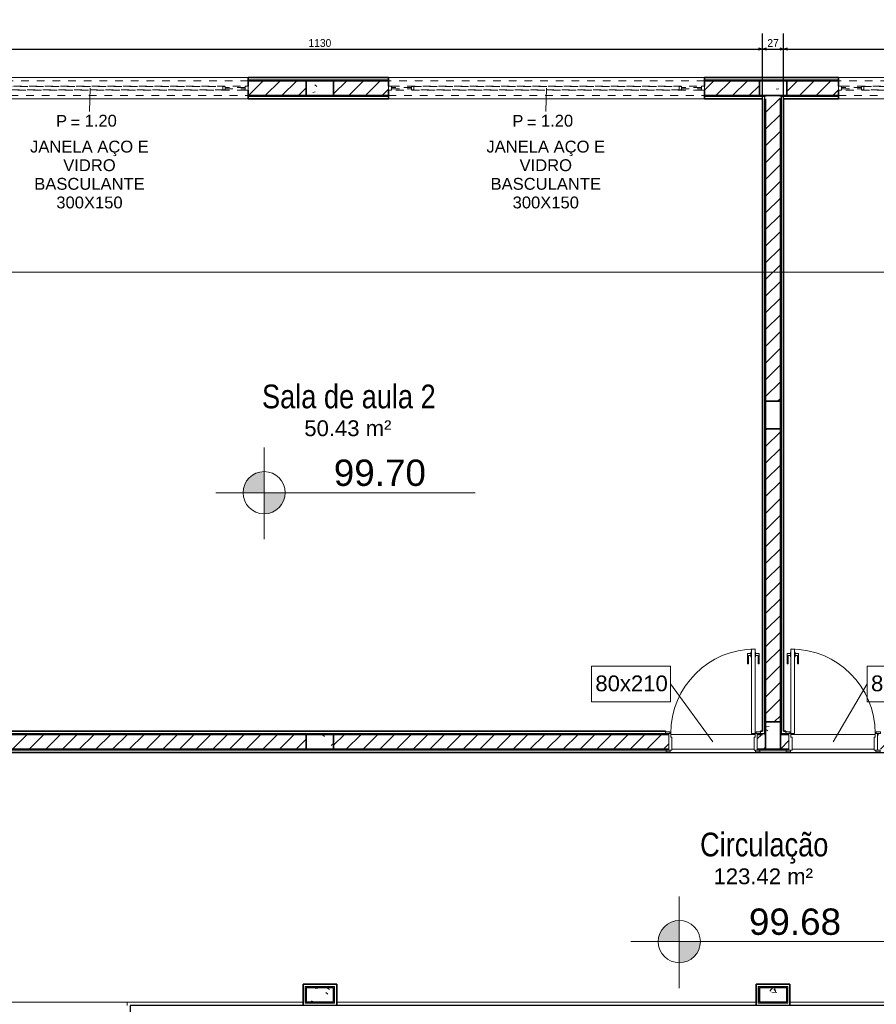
# Model space of a CAD drawing. Header units: millimetres. Extents: x -35 to 343, y 0 to 93.
# Tile 90 of 128: x 212 to 223, y 69 to 82. Entities that reach past the tile are written whole.
import ezdxf

# ---------------------------------------------------------------- set-up
doc = ezdxf.new("R2010")
doc.units = ezdxf.units.MM
doc.linetypes.add('Traço Curto', pattern=[0.00153, 0.001, -0.00053])
doc.layers.add('A-PAREDE', color=5, linetype='Continuous')
for name, color, linetype, lineweight in [('ARQ - ALVENARIA - OSSO', 2, 'Continuous', 35), ('ARQ - COTA_NÍVEL', 2, 'Continuous', 5), ('ARQ - DIVISORIA', 3, 'Continuous', 35), ('ARQ - JANELA', 2, 'Traço Curto', 5), ('ARQ - PAREDE VISTA', 4, 'Continuous', 9), ('ARQ - PAREDES_HACHURA', 9, 'Continuous', 35), ('ARQ - PAREDES_REVESTIMENTO', 3, 'Continuous', 35), ('ARQ - PILAR', 4, 'Continuous', 15), ('ARQ - PISO', 9, 'Continuous', 5), ('ARQ - PORTA', 3, 'Continuous', 9), ('ARQ - PORTA_FOLHA', 3, 'Continuous', 20), ('ARQ - PORTA_GIRO', 1, 'Continuous', 5), ('ARQ - SIMBOLO_CORTE', 2, 'Continuous', 5), ('ARQ -SIMBOLO_PORTA', 2, 'Continuous', 9), ('ARQ -TEXTO_AMBIENTE', 2, 'Continuous', 5), ('ARQ -TEXTO_JANELA', 2, 'Continuous', 9)]:
    doc.layers.add(name, color=color, linetype=linetype, lineweight=lineweight)
doc.styles.add('Arial Narrow', font='ARIALN.TTF', dxfattribs={"height": 0.225})
doc.styles.add('Arial_2', font='arial.ttf', dxfattribs={"height": 0.15})
doc.styles.add('Arial_3', font='arial.ttf', dxfattribs={"height": 0.0015})
doc.styles.add('Arial_4', font='arial.ttf', dxfattribs={"height": 0.1125})
doc.styles.add('GULIM', font='Gulim.ttf')
doc.dimstyles.new('GULIM-100', dxfattribs={"dimtxt": 0.1, "dimasz": 0.05, "dimexe": 0.2, "dimexo": 0, "dimgap": 0.025, "dimtad": 1, "dimdec": 0, "dimlfac": 100, "dimzin": 12, "dimdsep": 46, "dimtxsty": 'GULIM', "dimblk": 'OPEN30', "dimcen": 0, "dimclrd": 152, "dimclre": 152, "dimclrt": 152, "dimaunit": 1, "dimadec": 0, "dimazin": 0, "dimtfac": 1.875, "dimtdec": 0, "dimtmove": 2, "dimatfit": 3, "dimldrblk": 'OPEN30', "dimfxl": 0, "dimtolj": 1, "dimtzin": 12, "dimlwd": -1, "dimarcsym": 0})
pattern_1 = [(50, (197.3076, 58.02), (0.735391, -0.063667), [0.076711, -0.846512]), (355, (197.3076, 58.02), (-0.141886, 0.771645), [0.061907, -0.67694]), (100.451, (197.3695, 58.0146), (0.593439, 0.7075), [0.065944, -0.71866]), (46.184, (197.3076, 58.2245), (1.094305, -0.169653), [0.11574, -1.269094]), (96.636, (197.3991, 58.2111), (0.958206, 0.998926), [0.098244, -1.07799]), (351.184, (197.3076, 58.2245), (0.95852, 0.999417), [0.09286, -1.014737]), (21, (197.4099, 58.1734), (0.612321, -0.412209), [0.076711, -0.846512]), (326, (197.4099, 58.1734), (0.250004, 0.743684), [0.061907, -0.67694]), (71.451, (197.461, 58.13975), (0.862037, 0.331089), [0.065944, -0.71866]), (37.5, (197.3076, 58.01997), (0.0123895, 0.3419915), [0.033645, -0.63522, 0.033645, -0.6527155, -0.6796317]), (37.5, (197.3076, 58.01997), (0.0123895, 0.3419915), [-1.355226, 0.033645, -0.645987]), (7.5, (197.3076, 58.01997), (0.269781, 0.404735), [0.033645, -0.357984, 0.033645, -0.6190704, -0.2583946]), (7.5, (197.3076, 58.01997), (0.269781, 0.404735), [-1.044345, 0.033645, -0.2247495]), (327.5, (197.0788, 58.01997), (0.5470468, -0.0229831), [0.033645, -0.222058, 0.033645, -0.765763, -1.0618403]), (327.5, (197.0788, 58.01997), (0.5470468, -0.0229831), [-1.056457, 0.033645, -1.028195]), (317.5, (196.97652, 58.01997), (0.597536, 0.102292), [0.033645, -0.300115, 0.033645, -0.497948, -0.753651]), (317.5, (196.97652, 58.01997), (0.597536, 0.102292), [-0.864007, 0.033645, -0.720006])]
pattern_2 = [(45, (197.30759, 58.01997), (-0.10658234, 0.10658234), [])]

# ---------------------------------------------------------------- blocks, each defined once
blk = doc.blocks.new('POR_PM_GIRO_1FL - 80 x 210 cm Externa-6335210-NÍVEL 1')
at = {"layer": 'ARQ - PORTA'}
for p, q in [((-0.4, 0.8492), (-0.4051, 0.8492)), ((-0.4051, 0.8492), (-0.4051, 0.8283)), ((-0.365, 0.8492), (-0.3599, 0.8492)), ((-0.3599, 0.8492), (-0.3599, 0.8283)), ((-0.4369, 0.7393), (-0.4369, 0.8383)), ((-0.4369, 0.8383), (-0.4051, 0.8383)), ((-0.4051, 0.8183), (-0.4275, 0.8183)), ((-0.4275, 0.8183), (-0.4275, 0.7393)), ((-0.4051, 0.8283), (-0.4051, 0.8073)), ((-0.4051, 0.8073), (-0.4, 0.8073)), ((-0.3599, 0.8073), (-0.365, 0.8073)), ((-0.3281, 0.8383), (-0.3599, 0.8383)), ((-0.3599, 0.8283), (-0.3599, 0.8073)), ((-0.3599, 0.8183), (-0.3375, 0.8183)), ((-0.3375, 0.8183), (-0.3375, 0.7393)), ((-0.3281, 0.7393), (-0.3281, 0.8383)), ((-0.4275, 0.7393), (-0.4369, 0.7393)), ((-0.3375, 0.7393), (-0.3281, 0.7393)), ((-0.45, 0.095), (-0.41, 0.095)), ((-0.45, 0.08), (-0.45, 0.095)), ((-0.41, 0.095), (-0.41, 0.08)), ((0.41, 0.08), (0.41, 0.095)), ((0.41, 0.095), (0.45, 0.095)), ((0.45, 0.095), (0.45, 0.08)), ((-0.41, 0.08), (-0.45, 0.08)), ((-0.42, -0.08), (-0.42, 0.08)), ((-0.41, 0.08), (-0.4, 0.08)), ((-0.4, 0.08), (-0.4, 0.045)), ((-0.4, 0.045), (-0.39, 0.045)), ((-0.39, 0.045), (-0.39, -0.08)), ((0.39, 0.045), (0.4, 0.045)), ((0.39, -0.08), (0.39, 0.045)), ((0.4, 0.08), (0.41, 0.08)), ((0.4, 0.045), (0.4, 0.08)), ((0.45, 0.08), (0.41, 0.08)), ((0.42, 0.08), (0.42, -0.08)), ((-0.445, -0.08), (-0.405, -0.08)), ((-0.445, -0.095), (-0.445, -0.08)), ((-0.405, -0.08), (-0.405, -0.095)), ((-0.39, -0.08), (-0.405, -0.08)), ((0.405, -0.08), (0.39, -0.08)), ((0.405, -0.08), (0.445, -0.08)), ((0.405, -0.095), (0.405, -0.08)), ((0.445, -0.08), (0.445, -0.095)), ((-0.405, -0.095), (-0.445, -0.095)), ((0.445, -0.095), (0.405, -0.095))]:
    blk.add_line(p, q, dxfattribs=at)
at = {"layer": 'ARQ - PORTA_FOLHA'}
for p, q in [((-0.4, 0.88), (-0.365, 0.88)), ((-0.4, 0.08), (-0.4, 0.88)), ((-0.365, 0.88), (-0.365, 0.08)), ((-0.365, 0.08), (-0.4, 0.08))]:
    blk.add_line(p, q, dxfattribs=at)
at = {"layer": 'ARQ - PORTA_GIRO'}
blk.add_arc((-0.4, 0.0805), 0.8, 359.96776, 89.96776, dxfattribs=at)
blk = doc.blocks.new('POR_PM_GIRO_1FL - 80 x 210 cm Externa-6277260-NÍVEL 1')
at = {"layer": 'ARQ - PORTA'}
for p, q in [((-0.405, 0.095), (-0.445, 0.095)), ((-0.445, 0.095), (-0.445, 0.08)), ((-0.405, 0.08), (-0.405, 0.095)), ((0.445, 0.095), (0.405, 0.095)), ((0.405, 0.095), (0.405, 0.08)), ((0.445, 0.08), (0.445, 0.095)), ((-0.445, 0.08), (-0.405, 0.08)), ((-0.42, 0.08), (-0.42, -0.08)), ((-0.39, 0.08), (-0.405, 0.08)), ((-0.39, -0.045), (-0.39, 0.08)), ((0.39, 0.08), (0.39, -0.045)), ((0.405, 0.08), (0.39, 0.08)), ((0.405, 0.08), (0.445, 0.08)), ((0.42, -0.08), (0.42, 0.08)), ((-0.41, -0.08), (-0.45, -0.08)), ((-0.45, -0.08), (-0.45, -0.095)), ((-0.41, -0.095), (-0.41, -0.08)), ((-0.41, -0.08), (-0.4, -0.08)), ((-0.4, -0.08), (-0.4, -0.045)), ((-0.4, -0.045), (-0.39, -0.045)), ((0.39, -0.045), (0.4, -0.045)), ((0.4, -0.045), (0.4, -0.08)), ((0.4, -0.08), (0.41, -0.08)), ((0.45, -0.08), (0.41, -0.08)), ((0.41, -0.08), (0.41, -0.095)), ((0.45, -0.095), (0.45, -0.08)), ((-0.45, -0.095), (-0.41, -0.095)), ((0.41, -0.095), (0.45, -0.095)), ((-0.4275, -0.7393), (-0.4369, -0.7393)), ((-0.4369, -0.7393), (-0.4369, -0.8383)), ((-0.4275, -0.8183), (-0.4275, -0.7393)), ((-0.3375, -0.8183), (-0.3375, -0.7393)), ((-0.3375, -0.7393), (-0.3281, -0.7393)), ((-0.3281, -0.7393), (-0.3281, -0.8383)), ((-0.4369, -0.8383), (-0.4051, -0.8383)), ((-0.4051, -0.8183), (-0.4275, -0.8183)), ((-0.4051, -0.8073), (-0.4, -0.8073)), ((-0.4051, -0.8283), (-0.4051, -0.8073)), ((-0.4051, -0.8492), (-0.4051, -0.8283)), ((-0.3599, -0.8073), (-0.365, -0.8073)), ((-0.3599, -0.8283), (-0.3599, -0.8073)), ((-0.3599, -0.8183), (-0.3375, -0.8183)), ((-0.3599, -0.8492), (-0.3599, -0.8283)), ((-0.3281, -0.8383), (-0.3599, -0.8383)), ((-0.4, -0.8492), (-0.4051, -0.8492)), ((-0.365, -0.8492), (-0.3599, -0.8492))]:
    blk.add_line(p, q, dxfattribs=at)
at = {"layer": 'ARQ - PORTA_FOLHA'}
for p, q in [((-0.365, -0.08), (-0.4, -0.08)), ((-0.4, -0.08), (-0.4, -0.88)), ((-0.365, -0.88), (-0.365, -0.08)), ((-0.4, -0.88), (-0.365, -0.88))]:
    blk.add_line(p, q, dxfattribs=at)
at = {"layer": 'ARQ - PORTA_GIRO'}
blk.add_arc((-0.4, -0.0805), 0.8, 270.03224, 0.03224, dxfattribs=at)
blk = doc.blocks.new('JANELA BASCULANTE PRÁTICA DE REVIT - JANELA AÇO E VIDRO BASCULANTE 300X150-V9-NÍVEL 1')
at = {"layer": 'ARQ - JANELA'}
for p, q in [((1.5, 0.07), (-1.5, 0.07)), ((-1.47, 0.02), (-1.5, 0.02)), ((-1.5, 0.02), (-1.5, -0.02)), ((-1.47, -0.02), (-1.47, 0.02)), ((-1.47, 0.02), (1.47, 0.02)), ((-1.28, 0.005), (-1.47, 0.005)), ((-1.47, 0.005), (-1.47, -0.005)), ((-1.26, 0.015), (-1.28, 0.015)), ((-1.28, 0.015), (-1.28, -0.015)), ((-1.28, -0.005), (-1.28, 0.005)), ((-1.26, -0.015), (-1.26, 0.015)), ((-1.26, 0.015), (1.26, 0.015)), ((1.28, 0.015), (1.26, 0.015)), ((1.26, 0.015), (1.26, -0.015)), ((1.28, -0.015), (1.28, 0.015)), ((1.47, 0.005), (1.28, 0.005)), ((1.28, 0.005), (1.28, -0.005)), ((1.5, 0.02), (1.47, 0.02)), ((1.47, 0.02), (1.47, -0.02)), ((1.47, -0.005), (1.47, 0.005)), ((1.5, -0.02), (1.5, 0.02)), ((-1.5, -0.02), (-1.47, -0.02)), ((-1.5, -0.07), (1.5, -0.07)), ((-1.47, -0.005), (-1.28, -0.005)), ((1.47, -0.02), (-1.47, -0.02)), ((-1.28, -0.015), (-1.26, -0.015)), ((1.26, -0.015), (-1.26, -0.015)), ((1.26, -0.015), (1.28, -0.015)), ((1.28, -0.005), (1.47, -0.005)), ((1.47, -0.02), (1.5, -0.02))]:
    blk.add_line(p, q, dxfattribs=at)
blk = doc.blocks.new('JANELA BASCULANTE PRÁTICA DE REVIT - JANELA AÇO E VIDRO BASCULANTE 300X150-V10-NÍVEL 1')
at = {"layer": 'ARQ - JANELA'}
for p, q in [((1.5, 0.07), (-1.5, 0.07)), ((-1.47, 0.02), (-1.5, 0.02)), ((-1.5, 0.02), (-1.5, -0.02)), ((-1.47, -0.02), (-1.47, 0.02)), ((-1.47, 0.02), (1.47, 0.02)), ((-1.28, 0.005), (-1.47, 0.005)), ((-1.47, 0.005), (-1.47, -0.005)), ((-1.26, 0.015), (-1.28, 0.015)), ((-1.28, 0.015), (-1.28, -0.015)), ((-1.28, -0.005), (-1.28, 0.005)), ((-1.26, -0.015), (-1.26, 0.015)), ((-1.26, 0.015), (1.26, 0.015)), ((1.28, 0.015), (1.26, 0.015)), ((1.26, 0.015), (1.26, -0.015)), ((1.28, -0.015), (1.28, 0.015)), ((1.47, 0.005), (1.28, 0.005)), ((1.28, 0.005), (1.28, -0.005)), ((1.5, 0.02), (1.47, 0.02)), ((1.47, 0.02), (1.47, -0.02)), ((1.47, -0.005), (1.47, 0.005)), ((1.5, -0.02), (1.5, 0.02)), ((-1.5, -0.02), (-1.47, -0.02)), ((-1.4998, -0.07), (1.5, -0.07)), ((-1.47, -0.005), (-1.28, -0.005)), ((1.47, -0.02), (-1.47, -0.02)), ((-1.28, -0.015), (-1.26, -0.015)), ((1.26, -0.015), (-1.26, -0.015)), ((1.26, -0.015), (1.28, -0.015)), ((1.28, -0.005), (1.47, -0.005)), ((1.47, -0.02), (1.5, -0.02))]:
    blk.add_line(p, q, dxfattribs=at)
blk = doc.blocks.new('JANELA BASCULANTE PRÁTICA DE REVIT - JANELA AÇO E VIDRO BASCULANTE 300X150-V11-NÍVEL 1')
at = {"layer": 'ARQ - JANELA'}
for p, q in [((1.5, 0.07), (-1.5, 0.07)), ((-1.47, 0.02), (-1.5, 0.02)), ((-1.5, 0.02), (-1.5, -0.02)), ((-1.47, -0.02), (-1.47, 0.02)), ((-1.47, 0.02), (1.47, 0.02)), ((-1.28, 0.005), (-1.47, 0.005)), ((-1.47, 0.005), (-1.47, -0.005)), ((-1.26, 0.015), (-1.28, 0.015)), ((-1.28, 0.015), (-1.28, -0.015)), ((-1.28, -0.005), (-1.28, 0.005)), ((-1.26, -0.015), (-1.26, 0.015)), ((-1.26, 0.015), (1.26, 0.015)), ((1.28, 0.015), (1.26, 0.015)), ((1.26, 0.015), (1.26, -0.015)), ((1.28, -0.015), (1.28, 0.015)), ((1.47, 0.005), (1.28, 0.005)), ((1.28, 0.005), (1.28, -0.005)), ((1.5, 0.02), (1.47, 0.02)), ((1.47, 0.02), (1.47, -0.02)), ((1.47, -0.005), (1.47, 0.005)), ((1.5, -0.02), (1.5, 0.02)), ((-1.5, -0.02), (-1.47, -0.02)), ((-1.5, -0.07), (1.5, -0.07)), ((-1.47, -0.005), (-1.28, -0.005)), ((1.47, -0.02), (-1.47, -0.02)), ((-1.28, -0.015), (-1.26, -0.015)), ((1.26, -0.015), (-1.26, -0.015)), ((1.26, -0.015), (1.28, -0.015)), ((1.28, -0.005), (1.47, -0.005)), ((1.47, -0.02), (1.5, -0.02))]:
    blk.add_line(p, q, dxfattribs=at)
blk = doc.blocks.new('Identificador de Porta - Legal-790717-NÍVEL 1')
at = {"layer": 'ARQ -SIMBOLO_PORTA'}
for p, q in [((-0.00575, -0.0037), (-0.00575, 0.00083)), ((-0.00575, 0.00083), (0.00425, 0.00083)), ((0.00425, 0.00083), (0.00425, -0.0037)), ((0.00425, -0.0037), (-0.00575, -0.0037))]:
    blk.add_line(p, q, dxfattribs=at)
blk = doc.blocks.new('Identificação de Janela - Modelo 1-6080617-NÍVEL 1')
at = {"layer": 'ARQ -TEXTO_JANELA', "char_height": 0.0015, "attachment_point": 1, "style": 'Arial_3'}
for s, insert, width in [('P', (-0.00449, 0.00572), 0.0016835), ('=', (-0.00267, 0.00556), 0.0015232)]:
    blk.add_mtext(s, dxfattribs=dict(at, insert=insert, width=width))
blk = doc.blocks.new('_Open30')
at = {"color": 0, "linetype": 'ByBlock', "lineweight": -2}
for p, q in [((-1, 0.27), (0, 0)), ((0, 0), (-1, -0.27)), ((0, 0), (-1, 0))]:
    blk.add_line(p, q, dxfattribs=at)
blk = doc.blocks.new('*D481')
at = {"layer": 'A-PAREDE', "color": 152, "lineweight": -2, "transparency": 16777216}
for p, q in [((209.827, 80.996), (209.827, 81.83)), ((221.132, 80.996), (221.132, 81.83))]:
    blk.add_line(p, q, dxfattribs=at)
at = {"layer": 'A-PAREDE', "color": 152, "transparency": 16777216}
blk.add_line((209.877, 81.63), (221.082, 81.63), dxfattribs=at)
at = {"layer": 'DEFPOINTS', "color": 0, "transparency": 16777216}
for p in [(221.132, 81.63), (209.827, 80.996), (221.132, 80.996)]:
    blk.add_point(p, dxfattribs=at)
at = {"layer": 'A-PAREDE', "color": 152, "transparency": 16777216, "xscale": 0.05, "yscale": 0.05, "zscale": 0.05, "rotation": 180}
blk.add_blockref('_Open30', (209.827, 81.63), dxfattribs=at)
at = {"layer": 'A-PAREDE', "color": 152, "transparency": 16777216, "xscale": 0.05, "yscale": 0.05, "zscale": 0.05}
blk.add_blockref('_Open30', (221.132, 81.63), dxfattribs=at)
at = {"layer": 'A-PAREDE', "color": 152, "transparency": 16777216, "insert": (215.479, 81.706), "char_height": 0.1, "attachment_point": 5, "style": 'GULIM'}
blk.add_mtext('\\A1;1130', dxfattribs=at)
blk = doc.blocks.new('*D482')
at = {"layer": 'A-PAREDE', "color": 152, "lineweight": -2, "transparency": 16777216}
for p, q in [((221.132, 80.996), (221.132, 81.83)), ((221.401, 80.996), (221.401, 81.83))]:
    blk.add_line(p, q, dxfattribs=at)
at = {"layer": 'A-PAREDE', "color": 152, "transparency": 16777216}
blk.add_line((221.182, 81.63), (221.351, 81.63), dxfattribs=at)
at = {"layer": 'DEFPOINTS', "color": 0, "transparency": 16777216}
for p in [(221.401, 81.63), (221.132, 80.996), (221.401, 80.996)]:
    blk.add_point(p, dxfattribs=at)
at = {"layer": 'A-PAREDE', "color": 152, "transparency": 16777216, "xscale": 0.05, "yscale": 0.05, "zscale": 0.05, "rotation": 180}
blk.add_blockref('_Open30', (221.132, 81.63), dxfattribs=at)
at = {"layer": 'A-PAREDE', "color": 152, "transparency": 16777216, "xscale": 0.05, "yscale": 0.05, "zscale": 0.05}
blk.add_blockref('_Open30', (221.401, 81.63), dxfattribs=at)
at = {"layer": 'A-PAREDE', "color": 152, "transparency": 16777216, "insert": (221.266, 81.706), "char_height": 0.1, "attachment_point": 5, "style": 'GULIM'}
blk.add_mtext('\\A1;27', dxfattribs=at)
blk = doc.blocks.new('*D483')
at = {"layer": 'A-PAREDE', "color": 152, "lineweight": -2, "transparency": 16777216}
for p, q in [((221.401, 80.996), (221.401, 81.83)), ((232.705, 80.996), (232.705, 81.83))]:
    blk.add_line(p, q, dxfattribs=at)
at = {"layer": 'A-PAREDE', "color": 152, "transparency": 16777216}
blk.add_line((221.451, 81.63), (232.655, 81.63), dxfattribs=at)
at = {"layer": 'DEFPOINTS', "color": 0, "transparency": 16777216}
for p in [(232.705, 81.63), (221.401, 80.996), (232.705, 80.996)]:
    blk.add_point(p, dxfattribs=at)
at = {"layer": 'A-PAREDE', "color": 152, "transparency": 16777216, "xscale": 0.05, "yscale": 0.05, "zscale": 0.05, "rotation": 180}
blk.add_blockref('_Open30', (221.401, 81.63), dxfattribs=at)
at = {"layer": 'A-PAREDE', "color": 152, "transparency": 16777216, "xscale": 0.05, "yscale": 0.05, "zscale": 0.05}
blk.add_blockref('_Open30', (232.705, 81.63), dxfattribs=at)
at = {"layer": 'A-PAREDE', "color": 152, "transparency": 16777216, "insert": (227.053, 81.706), "char_height": 0.1, "attachment_point": 5, "style": 'GULIM'}
blk.add_mtext('\\A1;1130', dxfattribs=at)
blk = doc.blocks.new('*D485')
at = {"layer": 'A-PAREDE', "color": 152, "lineweight": -2, "transparency": 16777216}
for p, q in [((201.214, 81.265), (201.214, 82.537)), ((232.975, 81.265), (232.975, 82.537))]:
    blk.add_line(p, q, dxfattribs=at)
at = {"layer": 'A-PAREDE', "color": 152, "transparency": 16777216}
blk.add_line((201.264, 82.337), (232.925, 82.337), dxfattribs=at)
at = {"layer": 'DEFPOINTS', "color": 0, "transparency": 16777216}
for p in [(232.975, 82.337), (201.214, 81.265), (232.975, 81.265)]:
    blk.add_point(p, dxfattribs=at)
at = {"layer": 'A-PAREDE', "color": 152, "transparency": 16777216, "xscale": 0.05, "yscale": 0.05, "zscale": 0.05, "rotation": 180}
blk.add_blockref('_Open30', (201.214, 82.337), dxfattribs=at)
at = {"layer": 'A-PAREDE', "color": 152, "transparency": 16777216, "xscale": 0.05, "yscale": 0.05, "zscale": 0.05}
blk.add_blockref('_Open30', (232.975, 82.337), dxfattribs=at)
at = {"layer": 'A-PAREDE', "color": 152, "transparency": 16777216, "insert": (217.094, 82.413), "char_height": 0.1, "attachment_point": 5, "style": 'GULIM'}
blk.add_mtext('\\A1;3176', dxfattribs=at)
blk = doc.blocks.new('Elevações de ponto - Cota de Nível 1-825078-NÍVEL 1')
at = {"layer": 'ARQ - COTA_NÍVEL'}
h = blk.add_hatch(color=256, dxfattribs=at)
edge = h.paths.add_edge_path(flags=0)
edge.add_line((0, 0.002278), (0, 0.000678))
edge.add_line((0, 0.000678), (-0.0016, 0.000678))
edge.add_arc((0, 0.000678), 0.0016, 90, 180, ccw=False)
h = blk.add_hatch(color=256, dxfattribs=at)
edge = h.paths.add_edge_path(flags=0)
edge.add_arc((0, 0.000678), 0.0016, 270, 360, ccw=False)
edge.add_line((0, -0.000922), (0, 0.000678))
edge.add_line((0, 0.000678), (0.0016, 0.000678))
for p, q in [((0, 0.004106), (0, -0.002843)), ((0, -0.00218), (0, 0.003078)), ((0, 0.000678), (0, 0.002278)), ((-0.003665, 0.000678), (0.016004, 0.000678)), ((-0.0016, 0.000678), (0, 0.000678)), ((0.0016, 0.000678), (0, 0.000678)), ((0, 0.000678), (0, -0.000922))]:
    blk.add_line(p, q, dxfattribs=at)
blk.add_circle((0, 0.000678), 0.0016, dxfattribs=at)
for start, end in [(90, 180), (270, 360)]:
    blk.add_arc((0, 0.000678), 0.0016, start, end, dxfattribs=at)

msp = doc.modelspace()

# ---------------------------------------------------------------- hatches: boundary and pattern name
at = {"layer": 'ARQ - PAREDES_HACHURA'}
h = msp.add_hatch(color=256, dxfattribs=at)
h.paths.add_polyline_path([(232.93423, 81.22444), (232.93421, 81.2379), (231.8845, 81.2379), (231.8845, 81.22444), (232.58432, 81.22444)], flags=0)
h.paths.add_polyline_path([(227.14727, 81.22444), (227.84706, 81.22444), (227.84706, 81.2379), (226.13855, 81.2379), (226.13855, 81.22444), (226.79736, 81.22444)], flags=0)
h.paths.add_polyline_path([(221.44105, 81.22444), (222.10052, 81.22445), (222.1005, 81.2379), (220.39134, 81.2379), (220.39134, 81.22444), (221.09114, 81.22444)], flags=0)
h.paths.add_polyline_path([(215.65409, 81.22444), (216.35388, 81.22444), (216.35388, 81.2379), (214.56396, 81.2379), (214.56399, 81.22444), (215.30418, 81.22444)], flags=0)
h.paths.add_polyline_path([(209.78638, 81.22444), (210.52658, 81.22444), (210.52657, 81.2379), (201.25397, 81.2379), (201.25397, 81.22444), (209.59797, 81.22444)], flags=0)
h = msp.add_hatch(dxfattribs=at)
h.set_pattern_fill('FP_6', color=256, scale=1.345805, style=0, pattern_type=2)
h.set_pattern_definition(pattern_2)
h.paths.add_polyline_path([(210.52657, 81.03603), (210.52657, 81.22444), (209.59797, 81.22444), (209.78638, 81.03603)], flags=0)
h.paths.add_polyline_path([(214.56399, 81.03603), (215.30418, 81.03603), (215.30418, 81.22444), (214.56399, 81.22444), (214.56399, 81.07467)], flags=0)
h = msp.add_hatch(dxfattribs=at)
h.set_pattern_fill('FP_6', color=256, scale=1.345805, style=0, pattern_type=2)
h.set_pattern_definition(pattern_2)
h.paths.add_polyline_path([(216.35391, 81.03603), (216.35391, 81.22444), (215.65409, 81.22444), (215.65409, 81.03603)], flags=0)
h.paths.add_polyline_path([(221.09114, 81.03603), (221.09114, 81.22444), (220.39132, 81.22444), (220.39132, 81.03603)], flags=0)
h = msp.add_hatch(dxfattribs=at)
h.set_pattern_fill('FP_6', color=256, scale=1.345805, style=0, pattern_type=2)
h.set_pattern_definition(pattern_2)
h.paths.add_polyline_path([(221.44105, 81.03603), (222.1005, 81.03603), (222.1005, 81.22444), (221.44105, 81.22444), (221.44105, 81.07467)], flags=0)
h.paths.add_polyline_path([(226.79736, 81.03603), (226.79736, 81.22444), (226.13791, 81.22444), (226.13791, 81.03603)], flags=0)
h = msp.add_hatch(color=256, dxfattribs=at)
h.paths.add_polyline_path([(221.17189, 81.02257), (221.17189, 81.03603), (220.39132, 81.03603), (220.39132, 81.02257), (221.15852, 81.02257)], flags=0)
h.paths.add_polyline_path([(215.65409, 81.02257), (216.35413, 81.02257), (216.35391, 81.03603), (214.56421, 81.03603), (214.56421, 81.02257), (215.6041, 81.02257)], flags=0)
h.paths.add_polyline_path([(209.78638, 81.02257), (210.52657, 81.02257), (210.52657, 81.03603), (209.78638, 81.03603)], flags=0)
for points in [[(221.17189, 72.88045), (221.17189, 81.02257), (221.15843, 81.02257), (221.15843, 72.88045)], [(221.3603, 72.88045), (221.37376, 72.88045), (221.37376, 81.02257), (221.3603, 81.02232), (221.3603, 72.92082)], [(218.42569, 72.88045), (219.89338, 72.88045), (219.89338, 72.89391), (209.78638, 72.89391), (209.78638, 72.88045), (215.65409, 72.88045)], [(221.15843, 72.88045), (221.15747, 72.89391), (221.1046, 72.89391), (221.1046, 72.88045), (221.15841, 72.88045)], [(221.42759, 72.88045), (221.42707, 72.89391), (221.37376, 72.89391), (221.37376, 72.88045), (221.40068, 72.88045)], [(209.79984, 72.67858), (219.90011, 72.67858), (219.90011, 72.69204), (209.79984, 72.69204), (209.79984, 72.68462)], [(221.28225, 72.67858), (221.43432, 72.67858), (221.43432, 72.69204), (221.09787, 72.69204), (221.09787, 72.67858), (221.17285, 72.67858)], [(215.65409, 69.65052), (215.65409, 69.66397), (215.29072, 69.66397), (215.29072, 69.65052), (215.30418, 69.65052)], [(215.30418, 69.4621), (215.30418, 69.65052), (215.29072, 69.65), (215.29072, 69.4621)], [(215.66755, 69.4621), (215.66755, 69.66397), (215.65409, 69.66397), (215.65409, 69.4621)], [(221.09114, 69.65052), (221.44105, 69.65052), (221.44105, 69.66397), (221.07769, 69.66397), (221.07769, 69.65052)], [(221.07769, 69.4621), (221.09114, 69.4621), (221.09114, 69.65052), (221.07769, 69.65), (221.07769, 69.46257)], [(221.44105, 69.4621), (221.45451, 69.46258), (221.45451, 69.66397), (221.44105, 69.66397), (221.44105, 69.65052)], [(215.65409, 69.44865), (215.66755, 69.44865), (215.66755, 69.4621), (215.29072, 69.4621), (215.29072, 69.44865), (215.30418, 69.44865)], [(221.44105, 69.44865), (221.45451, 69.44865), (221.45451, 69.4621), (221.07769, 69.4621), (221.07769, 69.44865), (221.09114, 69.44865)]]:
    msp.add_hatch(color=256, dxfattribs=at).paths.add_polyline_path(points, flags=0)
h = msp.add_hatch(dxfattribs=at)
h.set_pattern_fill('FP_6', color=256, scale=1.345805, style=0, pattern_type=2)
h.set_pattern_definition(pattern_2)
h.paths.add_polyline_path([(221.17189, 77.13319), (221.3603, 77.13319), (221.3603, 81.03603), (221.17189, 81.03603), (221.17189, 80.99565)], flags=0)
h = msp.add_hatch(color=256, dxfattribs=at)
h.paths.add_polyline_path([(232.7445, 81.02257), (232.74582, 81.02257), (232.74582, 81.03603), (231.8845, 81.03603), (231.8845, 81.02257), (232.73245, 81.02257)], flags=0)
h.paths.add_polyline_path([(226.13788, 81.02257), (226.13791, 81.02257), (227.84705, 81.02257), (227.84705, 81.03603), (226.13788, 81.03602)], flags=0)
h.paths.add_polyline_path([(221.37376, 81.02257), (222.1005, 81.02257), (222.1005, 81.03603), (221.3603, 81.03603), (221.3603, 81.02257)], flags=0)
h = msp.add_hatch(dxfattribs=at)
h.set_pattern_fill('FP_6', color=256, scale=1.345805, style=0, pattern_type=2)
h.set_pattern_definition(pattern_2)
h.paths.add_polyline_path([(221.3603, 73.04195), (221.3603, 76.78328), (221.17189, 76.78328), (221.17189, 73.04195), (221.28225, 73.04195)], flags=0)
h = msp.add_hatch(dxfattribs=at)
h.set_pattern_fill('FP_6', color=256, scale=1.345805, style=0, pattern_type=2)
h.set_pattern_definition(pattern_2)
h.paths.add_polyline_path([(213.85519, 72.69204), (215.30418, 72.69204), (215.30418, 72.88045), (209.78638, 72.88045), (209.78638, 72.69204)], flags=0)
h = msp.add_hatch(dxfattribs=at)
h.set_pattern_fill('FP_6', color=256, scale=1.345805, style=0, pattern_type=2)
h.set_pattern_definition(pattern_2)
h.paths.add_polyline_path([(221.15843, 72.69204), (221.17189, 72.69204), (221.17189, 72.88045), (221.06423, 72.88045), (221.06423, 72.69204)], flags=0)
h.paths.add_polyline_path([(218.42569, 72.69204), (219.93375, 72.69204), (219.93375, 72.88045), (215.65409, 72.88045), (215.65409, 72.69204)], flags=0)
h = msp.add_hatch(dxfattribs=at)
h.set_pattern_fill('FP_6', color=256, scale=1.345805, style=0, pattern_type=2)
h.set_pattern_definition(pattern_2)
h.paths.add_polyline_path([(221.46797, 72.69204), (221.46797, 72.88045), (221.3603, 72.88045), (221.3603, 72.69204), (221.43494, 72.69204)], flags=0)
h.paths.add_polyline_path([(226.79736, 72.69204), (226.79736, 72.88045), (222.59845, 72.88045), (222.59845, 72.69204), (222.99618, 72.69204)], flags=0)
at = {"layer": 'ARQ - PILAR'}
h = msp.add_hatch(dxfattribs=at)
h.set_pattern_fill('FP_1', color=256, scale=1.345805, style=0, pattern_type=2)
h.set_pattern_definition(pattern_1)
h.paths.add_polyline_path([(215.30418, 81.03603), (215.65409, 81.03603), (215.65409, 81.22444), (215.30418, 81.22444), (215.30418, 81.07467)], flags=0)
h = msp.add_hatch(dxfattribs=at)
h.set_pattern_fill('FP_1', color=256, scale=1.345805, style=0, pattern_type=2)
h.set_pattern_definition(pattern_1)
h.paths.add_polyline_path([(221.3603, 81.03603), (221.44105, 81.03603), (221.44105, 81.22444), (221.09114, 81.22444), (221.09114, 81.03603), (221.17196, 81.03603)], flags=0)
h = msp.add_hatch(dxfattribs=at)
h.set_pattern_fill('FP_1', color=256, scale=1.345805, style=0, pattern_type=2)
h.set_pattern_definition(pattern_1)
h.paths.add_polyline_path([(221.28225, 72.69204), (221.3603, 72.69204), (221.3603, 73.04195), (221.17189, 73.04195), (221.17189, 72.69204)], flags=0)
h = msp.add_hatch(dxfattribs=at)
h.set_pattern_fill('FP_1', color=256, scale=1.345805, style=0, pattern_type=2)
h.set_pattern_definition(pattern_1)
h.paths.add_polyline_path([(215.65409, 72.69204), (215.65409, 72.88045), (215.30418, 72.88045), (215.30418, 72.69204)], flags=0)
h = msp.add_hatch(dxfattribs=at)
h.set_pattern_fill('FP_1', color=256, scale=1.345805, style=0, pattern_type=2)
h.set_pattern_definition(pattern_1)
h.paths.add_polyline_path([(215.65409, 69.4621), (215.65409, 69.65052), (215.30418, 69.65052), (215.30418, 69.4621)], flags=0)
h = msp.add_hatch(dxfattribs=at)
h.set_pattern_fill('FP_1', color=256, scale=1.345805, style=0, pattern_type=2)
h.set_pattern_definition(pattern_1)
h.paths.add_polyline_path([(221.44105, 69.4621), (221.44105, 69.65052), (221.09114, 69.65052), (221.09114, 69.4621)], flags=0)

# ---------------------------------------------------------------- linework, layer by layer
at = {"color": 2}
msp.add_lwpolyline([(232.9746, 72.65166), (232.9746, 69.42173), (213.05669, 69.42173), (213.01631, 22.85687), (209.82675, 22.85687), (209.82675, 72.65166), (232.9746, 72.65166)], dxfattribs=at)
at = {"layer": 'ARQ - ALVENARIA - OSSO'}
for p, q in [((215.30418, 81.22444), (214.56399, 81.22444)), ((214.56399, 81.22444), (214.56399, 81.15715)), ((215.30418, 81.03603), (215.30418, 81.22444)), ((216.35391, 81.22444), (215.65409, 81.22444)), ((215.65409, 81.22444), (215.65409, 81.03603)), ((216.35391, 81.15715), (216.35391, 81.22444)), ((221.09114, 81.22444), (220.39132, 81.22444)), ((220.39132, 81.22444), (220.39132, 81.15715)), ((221.09114, 81.03603), (221.09114, 81.22444)), ((222.1005, 81.22444), (221.44105, 81.22444)), ((221.44105, 81.22444), (221.44105, 81.03603)), ((222.1005, 81.15715), (222.1005, 81.22444)), ((214.56399, 81.10332), (214.56399, 81.03603)), ((216.35391, 81.03603), (216.35391, 81.10332)), ((220.39132, 81.10332), (220.39132, 81.03603)), ((222.1005, 81.03603), (222.1005, 81.10332)), ((214.56399, 81.03603), (215.30418, 81.03603)), ((215.65409, 81.03603), (216.35391, 81.03603)), ((220.39132, 81.03603), (221.09114, 81.03603)), ((221.3603, 81.03603), (221.17189, 81.03603)), ((221.17189, 81.02257), (221.17189, 81.03603)), ((221.17189, 80.99565), (221.17189, 77.13319)), ((221.3603, 81.03603), (221.3603, 81.02257)), ((221.3603, 77.13319), (221.3603, 80.99565)), ((221.44105, 81.03603), (222.1005, 81.03603)), ((221.17189, 77.13319), (221.3603, 77.13319)), ((221.3603, 76.78328), (221.17189, 76.78328)), ((221.17189, 76.78328), (221.17189, 73.04195)), ((221.3603, 73.04195), (221.3603, 76.78328)), ((221.17189, 73.04195), (221.3603, 73.04195)), ((215.30418, 72.88045), (209.59797, 72.88045)), ((215.30418, 72.69204), (215.30418, 72.88045)), ((219.93375, 72.88045), (215.65409, 72.88045)), ((215.65409, 72.88045), (215.65409, 72.69204)), ((221.13152, 72.88045), (221.06423, 72.88045)), ((221.15843, 72.88045), (221.17189, 72.88045)), ((221.17189, 72.69204), (221.17189, 72.88045)), ((221.46797, 72.88045), (221.3603, 72.88045)), ((221.3603, 72.88045), (221.3603, 72.69204)), ((209.78638, 72.69204), (215.30418, 72.69204)), ((215.65409, 72.69204), (219.93375, 72.69204)), ((221.06423, 72.69204), (221.17189, 72.69204)), ((221.3603, 72.69204), (221.46797, 72.69204))]:
    msp.add_line(p, q, dxfattribs=at)
at = {"layer": 'ARQ - DIVISORIA'}
for p, q in [((214.56396, 81.2379), (214.56396, 81.22444)), ((214.56396, 81.22444), (215.65409, 81.22444)), ((216.35388, 81.22444), (216.35388, 81.2379)), ((220.39134, 81.2379), (220.39134, 81.22444)), ((221.09114, 81.22444), (222.10052, 81.22444)), ((222.10052, 81.22444), (222.10052, 81.2379)), ((214.56421, 81.03603), (214.56421, 81.02257)), ((216.35413, 81.03603), (215.30418, 81.03603)), ((216.35413, 81.02257), (216.35413, 81.03603)), ((220.39132, 81.03603), (220.39132, 81.02257)), ((221.17189, 81.03603), (221.09114, 81.03603)), ((221.44105, 81.03603), (221.3603, 81.03603)), ((222.1005, 81.02257), (222.1005, 81.03603)), ((221.17189, 72.88045), (221.17189, 77.13319)), ((221.3603, 77.13319), (221.3603, 72.88045)), ((215.30418, 72.88045), (215.65409, 72.88045)), ((219.89338, 72.88045), (219.89338, 72.89391)), ((221.1046, 72.89391), (221.1046, 72.88045)), ((221.42759, 72.88045), (221.42759, 72.89391)), ((215.65409, 72.69204), (215.30418, 72.69204)), ((219.90011, 72.67858), (219.90011, 72.69204)), ((221.09787, 72.69204), (221.09787, 72.67858)), ((221.3603, 72.69204), (221.17189, 72.69204)), ((221.43432, 72.67858), (221.43432, 72.69204)), ((215.30418, 69.65052), (215.65409, 69.65052)), ((215.30418, 69.4621), (215.30418, 69.65052)), ((215.65409, 69.65052), (215.65409, 69.4621)), ((221.09114, 69.65052), (221.44105, 69.65052)), ((221.09114, 69.4621), (221.09114, 69.65052)), ((221.44105, 69.65052), (221.44105, 69.4621)), ((215.65409, 69.4621), (215.30418, 69.4621)), ((221.44105, 69.4621), (221.09114, 69.4621))]:
    msp.add_line(p, q, dxfattribs=at)
at = {"layer": 'ARQ - PAREDE VISTA'}
for p, q in [((210.52658, 81.26482), (214.56396, 81.26482)), ((214.56396, 81.2379), (216.35388, 81.2379)), ((216.35388, 81.26482), (220.39134, 81.26482)), ((220.39134, 81.2379), (222.10052, 81.2379)), ((222.10052, 81.26482), (226.13855, 81.26482)), ((214.56421, 80.99565), (210.52657, 80.99565)), ((216.35413, 81.02257), (214.56421, 81.02257)), ((220.39132, 80.99565), (216.35413, 80.99565)), ((221.15843, 81.02257), (220.39132, 81.02257)), ((221.15843, 72.89391), (221.15843, 81.02257)), ((222.1005, 81.02257), (221.37376, 81.02257)), ((221.37376, 81.02257), (221.37376, 72.89391)), ((226.13788, 80.99565), (222.1005, 80.99565)), ((209.79984, 72.89391), (219.89338, 72.89391)), ((221.1046, 72.89391), (221.15843, 72.89391)), ((221.37376, 72.89391), (221.42759, 72.89391)), ((219.90011, 72.67858), (209.79984, 72.67858)), ((221.43432, 72.67858), (221.09787, 72.67858)), ((215.29072, 69.66397), (215.66755, 69.66397)), ((215.29072, 69.44865), (215.29072, 69.66397)), ((215.66755, 69.66397), (215.66755, 69.44865)), ((221.07769, 69.66397), (221.45451, 69.66397)), ((221.07769, 69.44865), (221.07769, 69.66397)), ((221.45451, 69.66397), (221.45451, 69.44865)), ((213.01631, 69.4621), (215.26381, 69.4621)), ((213.01631, 69.4621), (213.01631, 69.42173)), ((215.66755, 69.44865), (215.29072, 69.44865)), ((221.45451, 69.44865), (221.07769, 69.44865)), ((221.48143, 69.4621), (226.75698, 69.4621))]:
    msp.add_line(p, q, dxfattribs=at)
at = {"layer": 'ARQ - PAREDE VISTA', "color": 2}
msp.add_line((215.69446, 69.4621), (221.05077, 69.4621), dxfattribs=at)
at = {"layer": 'ARQ - PAREDES_REVESTIMENTO'}
for p, q in [((216.35388, 81.26482), (214.56396, 81.26482)), ((214.56396, 81.26482), (214.56396, 81.2379)), ((216.35388, 81.2379), (216.35388, 81.26482)), ((222.10052, 81.26482), (220.39134, 81.26482)), ((220.39134, 81.26482), (220.39134, 81.2379)), ((222.10052, 81.2379), (222.10052, 81.26482)), ((214.56421, 81.02257), (214.56421, 80.99565)), ((214.56421, 80.99565), (216.35413, 80.99565)), ((216.35413, 80.99565), (216.35413, 81.02257)), ((220.39132, 81.02257), (220.39132, 80.99565)), ((220.39132, 80.99565), (221.13152, 80.99565)), ((221.13152, 80.99565), (221.13152, 72.92082)), ((221.40068, 80.99565), (222.1005, 80.99565)), ((221.40068, 72.92082), (221.40068, 80.99565)), ((222.1005, 80.99565), (222.1005, 81.02257)), ((219.89338, 72.92082), (209.82675, 72.92082)), ((219.89338, 72.91409), (219.89338, 72.92082)), ((221.13152, 72.92082), (221.1046, 72.92082)), ((221.1046, 72.92082), (221.1046, 72.91409)), ((221.42759, 72.92082), (221.40068, 72.92082)), ((221.42759, 72.91409), (221.42759, 72.92082)), ((209.82675, 72.65166), (219.90011, 72.65166)), ((219.90011, 72.65166), (219.90011, 72.65839)), ((221.09787, 72.65839), (221.09787, 72.65166)), ((221.09787, 72.65166), (221.43432, 72.65166)), ((221.43432, 72.65166), (221.43432, 72.65839)), ((215.69446, 69.69089), (215.26381, 69.69089)), ((215.26381, 69.69089), (215.26381, 69.42173)), ((215.69446, 69.42173), (215.69446, 69.69089)), ((221.48143, 69.69089), (221.05077, 69.69089)), ((221.05077, 69.69089), (221.05077, 69.42173)), ((221.48143, 69.42173), (221.48143, 69.69089))]:
    msp.add_line(p, q, dxfattribs=at)
at = {"layer": 'ARQ - PILAR'}
for p, q in [((215.65409, 81.22444), (215.30418, 81.22444)), ((215.30418, 81.22444), (215.30418, 81.03603)), ((215.65409, 81.03603), (215.65409, 81.22444)), ((221.44105, 81.22444), (221.09114, 81.22444)), ((221.09114, 81.22444), (221.09114, 81.03603)), ((221.44105, 81.03603), (221.44105, 81.22444)), ((215.30418, 81.03603), (215.65409, 81.03603)), ((221.09114, 81.03603), (221.44105, 81.03603)), ((221.3603, 77.13319), (221.17189, 77.13319)), ((221.17189, 77.13319), (221.17189, 76.78328)), ((221.3603, 76.78328), (221.3603, 77.13319)), ((221.17189, 76.78328), (221.3603, 76.78328)), ((221.3603, 73.04195), (221.17189, 73.04195)), ((221.17189, 73.04195), (221.17189, 72.69204)), ((221.3603, 72.69204), (221.3603, 73.04195)), ((215.65409, 72.88045), (215.30418, 72.88045)), ((215.30418, 72.88045), (215.30418, 72.69204)), ((215.65409, 72.69204), (215.65409, 72.88045)), ((215.30418, 72.69204), (215.65409, 72.69204)), ((221.17189, 72.69204), (221.3603, 72.69204)), ((215.65409, 69.65052), (215.30418, 69.65052)), ((215.30418, 69.65052), (215.30418, 69.4621)), ((215.65409, 69.4621), (215.65409, 69.65052)), ((221.44105, 69.65052), (221.09114, 69.65052)), ((221.09114, 69.65052), (221.09114, 69.4621)), ((221.44105, 69.4621), (221.44105, 69.65052)), ((215.30418, 69.4621), (215.65409, 69.4621)), ((221.09114, 69.4621), (221.44105, 69.4621))]:
    msp.add_line(p, q, dxfattribs=at)
at = {"layer": 'ARQ - PISO'}
for p, q in [((219.96067, 72.88045), (221.03731, 72.88045)), ((221.49489, 72.88045), (222.57153, 72.88045)), ((219.97413, 72.69204), (221.02385, 72.69204)), ((221.50834, 72.69204), (222.55807, 72.69204)), ((209.82675, 69.4621), (213.01631, 69.4621))]:
    msp.add_line(p, q, dxfattribs=at)
at = {"layer": 'ARQ - SIMBOLO_CORTE'}
msp.add_line((335.7521, 78.7829), (197.70433, 78.7829), dxfattribs=at)
at = {"layer": 'ARQ -SIMBOLO_PORTA'}
for p, q in [((220.49899, 72.78624), (219.958, 73.52424)), ((222.03321, 72.78624), (222.46935, 73.52424))]:
    msp.add_line(p, q, dxfattribs=at)
at = {"layer": 'ARQ -TEXTO_JANELA'}
for p, q in [((212.54528, 81.13024), (212.53642, 80.83174)), ((218.37262, 81.13024), (218.36376, 80.83174))]:
    msp.add_line(p, q, dxfattribs=at)

# ---------------------------------------------------------------- block references
at = {"layer": 'ARQ - COTA_NÍVEL', "xscale": 168.2692307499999, "yscale": 168.2692307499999, "zscale": 168.2692307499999}
for p in [(214.76716, 75.85214), (220.06885, 70.12144)]:
    msp.add_blockref('Elevações de ponto - Cota de Nível 1-825078-NÍVEL 1', p, dxfattribs=at)
at = {"layer": 'ARQ - JANELA', "xscale": 1.345805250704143, "yscale": 1.345805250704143, "zscale": 1.345805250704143}
for name, p in [('JANELA BASCULANTE PRÁTICA DE REVIT - JANELA AÇO E VIDRO BASCULANTE 300X150-V9-NÍVEL 1', (212.54528, 81.13024)), ('JANELA BASCULANTE PRÁTICA DE REVIT - JANELA AÇO E VIDRO BASCULANTE 300X150-V10-NÍVEL 1', (218.37262, 81.13024)), ('JANELA BASCULANTE PRÁTICA DE REVIT - JANELA AÇO E VIDRO BASCULANTE 300X150-V11-NÍVEL 1', (224.11921, 81.13024))]:
    msp.add_blockref(name, p, dxfattribs=at)
at = {"layer": 'ARQ - PORTA', "xscale": 1.345805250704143, "yscale": 1.345805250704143, "zscale": 1.345805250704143, "rotation": 180}
msp.add_blockref('POR_PM_GIRO_1FL - 80 x 210 cm Externa-6277260-NÍVEL 1', (220.49899, 72.78624), dxfattribs=at)
at = {"layer": 'ARQ - PORTA', "xscale": 1.345805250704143, "yscale": 1.345805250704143, "zscale": 1.345805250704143}
msp.add_blockref('POR_PM_GIRO_1FL - 80 x 210 cm Externa-6335210-NÍVEL 1', (222.03321, 72.78624), dxfattribs=at)
at = {"layer": 'ARQ -SIMBOLO_PORTA', "xscale": 100.9353938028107, "yscale": 100.9353938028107, "zscale": 100.9353938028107}
for p in [(219.52869, 73.66906), (223.0494, 73.66906)]:
    msp.add_blockref('Identificador de Porta - Legal-790717-NÍVEL 1', p, dxfattribs=at)
at = {"layer": 'ARQ -TEXTO_JANELA', "xscale": 100.9353938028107, "yscale": 100.9353938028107, "zscale": 100.9353938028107}
for p in [(212.56299, 80.21057), (218.39033, 80.21057)]:
    msp.add_blockref('Identificação de Janela - Modelo 1-6080617-NÍVEL 1', p, dxfattribs=at)

# ---------------------------------------------------------------- texts
at = {"layer": 'ARQ - COTA_NÍVEL', "char_height": 0.336538, "width": 1.0959484, "attachment_point": 1, "line_spacing_factor": 0.941778, "style": 'Arial_2'}
for s, insert in [('99.70', (215.65667, 76.38903)), ('99.68', (220.95835, 70.65832))]:
    msp.add_mtext(s, dxfattribs=dict(at, insert=insert))
at = {"layer": 'ARQ -SIMBOLO_PORTA', "char_height": 0.201871, "width": 1.1071979, "attachment_point": 2, "line_spacing_factor": 0.941778, "style": 'Arial_2'}
for insert in [(219.45955, 73.63292), (222.98025, 73.63292)]:
    msp.add_mtext('80x210', dxfattribs=dict(at, insert=insert))
at = {"layer": 'ARQ -TEXTO_AMBIENTE', "attachment_point": 2}
for s, insert, char_height, width, line_spacing_factor, style in [('Sala de aula 2', (215.84893, 77.3461), 0.3028062, 2.655071, 0.974696, 'Arial Narrow'), ('50.43 m²', (215.83632, 76.88994), 0.201871, 1.329626, 0.941778, 'Arial_2'), ('Circulação', (221.15352, 71.62637), 0.302806, 1.7588916, 0.974696, 'Arial Narrow'), ('123.42 m²', (221.14091, 71.17021), 0.201871, 1.7596538, 0.941778, 'Arial_2')]:
    msp.add_mtext(s, dxfattribs=dict(at, insert=insert, char_height=char_height, width=width, line_spacing_factor=line_spacing_factor, style=style))
at = {"layer": 'ARQ -TEXTO_JANELA', "line_spacing_factor": 0.941778, "style": 'Arial_4'}
for s, insert, char_height, width, attachment_point in [('1.20', (212.88588, 80.79065), 0.151403, 0.4930573, 3), ('1.20', (218.71321, 80.79065), 0.151403, 0.4930573, 3), ('JANELA AÇO E\\PVIDRO\\PBASCULANTE\\P300X150', (212.53642, 80.46002), 0.1514031, 1.8109661, 2), ('JANELA AÇO E\\PVIDRO\\PBASCULANTE\\P300X150', (218.36376, 80.46002), 0.1514031, 1.8109661, 2)]:
    msp.add_mtext(s, dxfattribs=dict(at, insert=insert, char_height=char_height, width=width, attachment_point=attachment_point))

# ---------------------------------------------------------------- dimensions: what is measured, and where the dimension line sits
at = {"layer": 'A-PAREDE', "color": 252}
for base, p1, p2, picture, middle in [((232.9746, 82.33662), (201.2136, 81.26482), (232.9746, 81.26482), '*D485', (217.0941, 82.41302)), ((221.13152, 81.63007), (209.82675, 80.99565), (221.13152, 80.99565), '*D481', (215.47914, 81.70647)), ((221.40068, 81.63007), (221.13152, 80.99565), (221.40068, 80.99565), '*D482', (221.2661, 81.70641)), ((232.70544, 81.63007), (221.40068, 80.99565), (232.70544, 80.99565), '*D483', (227.05306, 81.70647))]:
    dim = msp.add_linear_dim(base=base, p1=p1, p2=p2, dimstyle='GULIM-100', dxfattribs=at)
    dim.commit()
    dim.dimension.update_dxf_attribs({"geometry": picture, "text_midpoint": middle})

doc.saveas('drawing.dxf')
